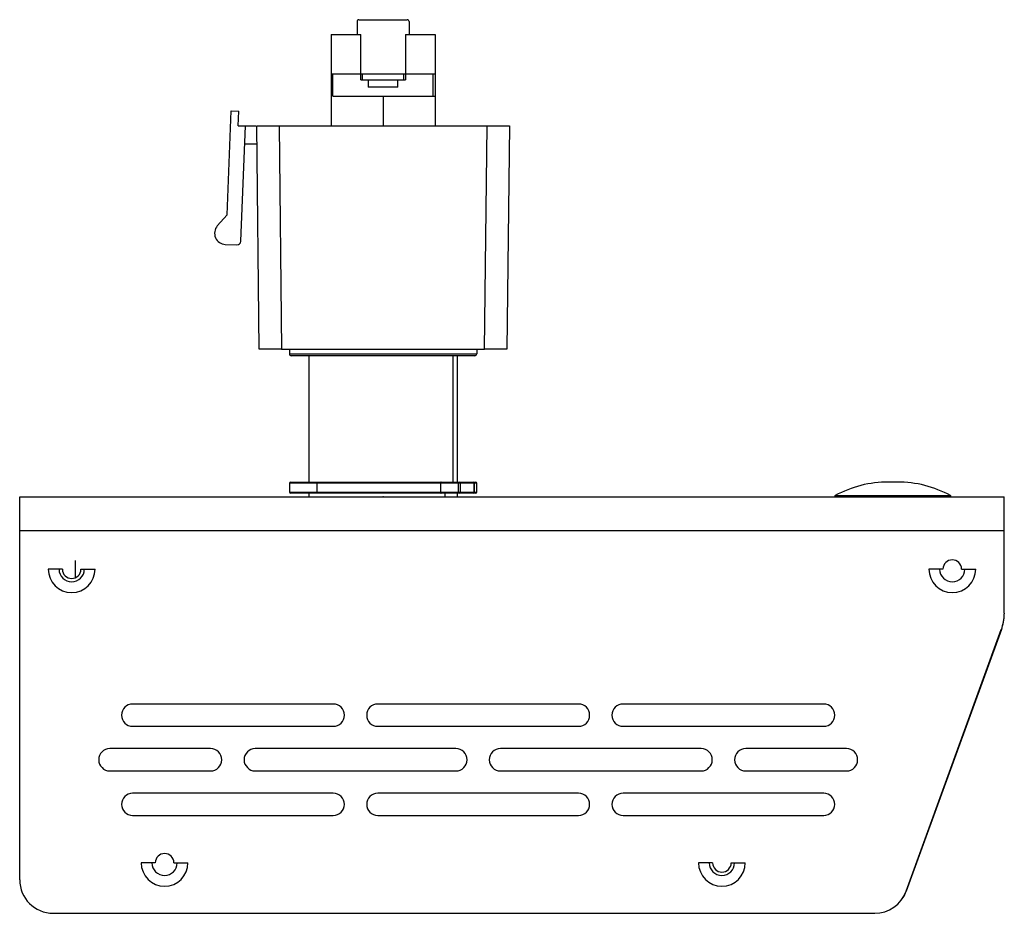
# Model space of a CAD drawing. Header units: millimetres. Extents: x 0 to 273, y -37 to 185.
# Tile 7 of 7: x 141 to 273, y 65 to 185. Entities that reach past the tile are written whole.
import ezdxf

# ---------------------------------------------------------------- set-up
doc = ezdxf.new("R2010")
doc.units = ezdxf.units.MM
doc.header["$PDSIZE"] = -1

msp = doc.modelspace()

# ---------------------------------------------------------------- linework, layer by layer
at = {"color": 7, "linetype": 'Continuous', "lineweight": 25}
for p, q in [((186.11, 184.99), (186.11, 183.24)), ((186.36, 185.24), (192.86, 185.24)), ((193.11, 184.99), (193.11, 183.24)), ((182.61, 183.24), (182.61, 170.94)), ((182.61, 183.24), (186.61, 183.24)), ((186.61, 177.14), (186.61, 183.24)), ((192.61, 183.24), (196.61, 183.24)), ((192.61, 183.24), (192.61, 177.14)), ((196.61, 183.24), (196.61, 170.94)), ((182.61, 177.94), (196.61, 177.94)), ((182.86, 174.94), (182.86, 177.94)), ((186.82, 177.94), (186.82, 177.14)), ((192.41, 177.14), (192.41, 177.94)), ((196.36, 174.94), (196.36, 177.94)), ((186.61, 177.14), (192.61, 177.14)), ((187.61, 177.14), (187.61, 176.14)), ((191.61, 176.14), (191.61, 177.14)), ((182.86, 174.94), (196.61, 174.94)), ((191.61, 176.14), (187.61, 176.14)), ((189.61, 174.94), (189.61, 170.94)), ((168.61, 159.01), (169.19, 172.98)), ((169.19, 172.98), (170.19, 172.94)), ((170.1, 170.94), (170.19, 172.94)), ((170.1, 170.94), (172.49, 170.94)), ((170.46, 155.43), (171.1, 170.94)), ((172.96, 140.94), (172.61, 170.94)), ((175.61, 170.94), (175.96, 140.94)), ((175.61, 170.94), (203.61, 170.94)), ((203.26, 140.94), (203.61, 170.94)), ((206.61, 170.94), (206.26, 140.94)), ((171.01, 168.54), (172.64, 168.54)), ((168.61, 159.01), (167.3, 157.49)), ((168.38, 155.01), (169.94, 154.95)), ((175.96, 140.94), (203.26, 140.94)), ((177.01, 140.94), (177.01, 140.29)), ((202.21, 140.94), (202.21, 140.29)), ((177.01, 140.29), (202.21, 140.29)), ((201.96, 140.04), (177.26, 140.04)), ((179.61, 140.04), (179.61, 123.04)), ((199.01, 140.04), (199.01, 123.04)), ((199.61, 123.04), (199.61, 140.04)), ((177.01, 122.89), (177.01, 121.69)), ((202.21, 122.89), (177.01, 122.89)), ((177.16, 123.04), (202.06, 123.04)), ((180.7, 122.89), (180.7, 121.69)), ((197.4, 121.69), (197.4, 122.89)), ((199.76, 121.69), (199.76, 122.89)), ((199.97, 122.89), (199.97, 121.69)), ((201.88, 121.69), (201.88, 122.89)), ((201.92, 121.69), (201.92, 122.89)), ((202.21, 121.69), (202.21, 122.89)), ((258.81, 123.05), (257.62, 123.05)), ((140.71, 69.54), (140.71, 121.04)), ((140.71, 121.04), (273.21, 121.04)), ((177.01, 121.69), (202.21, 121.69)), ((202.06, 121.54), (177.16, 121.54)), ((179.61, 121.54), (179.61, 121.04)), ((197.91, 121.54), (197.91, 121.04)), ((199.61, 121.04), (199.61, 121.54)), ((250.45, 121.22), (265.98, 121.22)), ((273.21, 105.41), (273.21, 121.04)), ((140.71, 116.54), (273.21, 116.54)), ((146.46, 111.33), (144.56, 111.33)), ((148.21, 110.19), (148.21, 112.48)), ((148.96, 111.33), (150.86, 111.33)), ((264.96, 111.33), (263.06, 111.33)), ((267.46, 111.33), (269.36, 111.33)), ((259.99, 68), (272.8, 103.2)), ((272.82, 103.2), (260.01, 68)), ((272.82, 103.2), (272.8, 103.2)), ((182.91, 93.19), (155.91, 93.19)), ((215.91, 93.19), (188.91, 93.19)), ((248.91, 93.19), (221.91, 93.19)), ((155.91, 90.19), (182.91, 90.19)), ((188.91, 90.19), (215.91, 90.19)), ((221.91, 90.19), (248.91, 90.19)), ((166.41, 87.19), (152.85, 87.19)), ((199.41, 87.19), (172.41, 87.19)), ((232.41, 87.19), (205.41, 87.19)), ((251.97, 87.19), (238.41, 87.19)), ((152.85, 84.19), (166.41, 84.19)), ((172.41, 84.19), (199.41, 84.19)), ((205.41, 84.19), (232.41, 84.19)), ((238.41, 84.19), (251.97, 84.19)), ((182.91, 81.19), (155.91, 81.19)), ((215.91, 81.19), (188.91, 81.19)), ((248.91, 81.19), (221.91, 81.19)), ((155.91, 78.19), (182.91, 78.19)), ((188.91, 78.19), (215.91, 78.19)), ((221.91, 78.19), (248.91, 78.19)), ((158.96, 71.83), (157.06, 71.83)), ((161.46, 71.83), (163.36, 71.83)), ((233.96, 71.83), (232.06, 71.83)), ((236.46, 71.83), (238.36, 71.83)), ((259.99, 68), (260.01, 68)), ((145.21, 65.04), (255.78, 65.04)), ((255.78, 65.04), (255.78, 65.04))]:
    msp.add_line(p, q, dxfattribs=at)
at = {"color": 7, "linetype": 'Continuous'}
msp.add_line((189.61, 121.04), (191.85, 121.04), dxfattribs=at)
at = {"color": 7, "linetype": 'Continuous', "lineweight": 25}
for centre, radius, start, end in [((186.36, 184.99), 0.25, 90, 180), ((192.86, 184.99), 0.25, 0, 90), ((168.44, 156.51), 1.5, 139.2305, 267.6397), ((169.97, 155.45), 0.5, 267.6397, 357.6397), ((177.26, 140.29), 0.25, 180, 270), ((201.96, 140.29), 0.25, 270, 0), ((177.16, 122.89), 0.15, 90, 180), ((180.83, 122.91), 0.134, 101.4218, 188.0495), ((199.89, 122.91), 0.134, 101.4218, 188.0495), ((199.84, 122.91), 0.134, 351.9505, 78.5782), ((201.77, 122.89), 0.15, 0, 90), ((201.75, 122.91), 0.134, 351.9505, 78.5782), ((202.06, 122.89), 0.15, 0, 90), ((257.62, 108.05), 15, 90, 118.5501), ((258.81, 108.05), 15, 61.4499, 90), ((177.16, 121.69), 0.15, 180, 270), ((180.83, 121.67), 0.134, 171.9505, 258.5782), ((199.89, 121.67), 0.134, 171.9505, 258.5782), ((199.84, 121.67), 0.134, 281.4218, 8.0495), ((201.77, 121.69), 0.15, 270, 0), ((201.75, 121.67), 0.134, 281.4218, 8.0495), ((202.06, 121.69), 0.15, 270, 0), ((250.49, 121.14), 0.1, 118.5501, 270), ((265.93, 121.14), 0.1, 270, 61.4499), ((147.71, 111.33), 3.15, 180, 0), ((147.71, 111.33), 1.7, 180, 0), ((147.71, 111.33), 1.25, 180, 0), ((266.21, 111.33), 3.15, 180, 0), ((266.21, 111.33), 1.7, 180, 0), ((266.21, 111.33), 1.25, 360, 180), ((267.02, 105.41), 6.2, 339.0095, 0), ((266.71, 105.42), 6.5, 340, 358.571), ((155.91, 91.69), 1.5, 90, 270), ((182.91, 91.69), 1.5, 270, 90), ((188.91, 91.69), 1.5, 90, 270), ((215.91, 91.69), 1.5, 270, 90), ((221.91, 91.69), 1.5, 90, 270), ((248.91, 91.69), 1.5, 270, 90), ((152.85, 85.69), 1.5, 90, 270), ((166.41, 85.69), 1.5, 270, 90), ((172.41, 85.69), 1.5, 90, 270), ((199.41, 85.69), 1.5, 270, 90), ((205.41, 85.69), 1.5, 90, 270), ((232.41, 85.69), 1.5, 270, 90), ((238.41, 85.69), 1.5, 90, 270), ((251.97, 85.69), 1.5, 270, 90), ((155.91, 79.69), 1.5, 90, 270), ((182.91, 79.69), 1.5, 270, 90), ((188.91, 79.69), 1.5, 90, 270), ((215.91, 79.69), 1.5, 270, 90), ((221.91, 79.69), 1.5, 90, 270), ((248.91, 79.69), 1.5, 270, 90), ((160.21, 71.83), 1.25, 0, 180), ((160.21, 71.83), 3.15, 180, 0), ((160.21, 71.83), 1.7, 180, 0), ((235.21, 71.83), 3.15, 180, 0), ((235.21, 71.83), 1.7, 180, 0), ((235.21, 71.83), 1.25, 180, 0), ((145.21, 69.54), 4.5, 180, 270), ((255.76, 69.54), 4.5, 270, 340), ((255.78, 69.54), 4.5, 270, 340)]:
    msp.add_arc(centre, radius, start, end, dxfattribs=at)
for points, knots in [([(172.61, 170.94), (172.66, 170.94), (172.77, 170.94), (173.59, 170.94), (174.6, 170.94), (175.28, 170.94), (175.61, 170.94)], [0, 0, 0, 0, 0.270268, 0.562427, 0.78973, 1, 1, 1, 1]), ([(203.61, 170.94), (204.04, 170.94), (204.92, 170.94), (205.93, 170.94), (206.51, 170.94), (206.58, 170.94), (206.61, 170.94)], [0, 0, 0, 0, 0.270268, 0.562427, 0.78973, 1, 1, 1, 1]), ([(175.96, 140.94), (175.54, 140.94), (174.65, 140.94), (173.65, 140.94), (173.06, 140.94), (172.99, 140.94), (172.96, 140.94)], [0, 0, 0, 0, 0.270268, 0.562427, 0.78973, 1, 1, 1, 1]), ([(206.26, 140.94), (206.21, 140.94), (206.1, 140.94), (205.29, 140.94), (204.28, 140.94), (203.59, 140.94), (203.26, 140.94)], [0, 0, 0, 0, 0.270268, 0.562427, 0.78973, 1, 1, 1, 1]), ([(197.41, 123.04), (197.41, 123.03), (197.4, 123.03), (197.4, 123.01), (197.4, 122.98), (197.4, 122.95), (197.4, 122.92), (197.4, 122.9), (197.4, 122.89)], [0, 0, 0, 0, 0.294298, 0.499229, 0.641228, 0.770307, 0.888868, 1, 1, 1, 1]), ([(197.4, 121.69), (197.4, 121.68), (197.4, 121.66), (197.4, 121.63), (197.4, 121.6), (197.4, 121.57), (197.4, 121.54), (197.41, 121.54), (197.41, 121.54)], [0, 0, 0, 0, 0.111121, 0.229681, 0.358766, 0.50078, 0.70567, 1, 1, 1, 1])]:
    msp.add_open_spline(points, degree=3, knots=knots, dxfattribs=at)
at = {"color": 7, "linetype": 'Continuous'}
msp.add_point((189.61, 121.04), dxfattribs=at)

doc.saveas('drawing.dxf')
